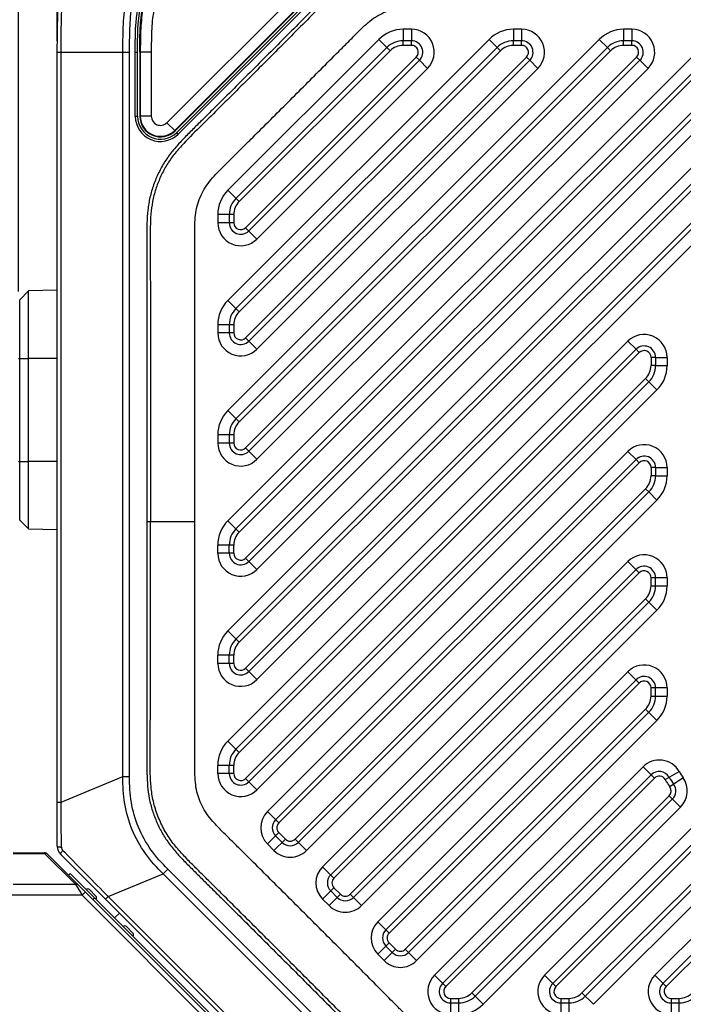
# Model space of a CAD drawing. Header units: millimetres. Extents: x -330 to -25, y 175 to 679.
# Tile 5 of 40: x -177 to -148, y 208 to 251. Entities that reach past the tile are written whole.
import ezdxf

# ---------------------------------------------------------------- set-up
doc = ezdxf.new("R2010")
doc.units = ezdxf.units.MM
doc.header["$LTSCALE"] = 23.1
doc.header["$PDMODE"] = 3
doc.header["$PDSIZE"] = 8
doc.layers.get('0').update_dxf_attribs({"linetype": 'CONTINUOUS'})
doc.layers.get('Defpoints').update_dxf_attribs({"linetype": 'CONTINUOUS'})
for name, color, linetype in [('08_ALL_DRAFTS', 7, 'CONTINUOUS'), ('09_ALL_ROUNDS', 7, 'CONTINUOUS'), ('20_ALL_FEATURES', 7, 'CONTINUOUS'), ('51__DRAFT_DIMS', 7, 'CONTINUOUS')]:
    doc.layers.add(name, color=color, linetype=linetype)
doc.styles.get("Standard").update_dxf_attribs({"font": 'simfang.ttf'})
doc.dimstyles.new('DIMSTYLE_2', dxfattribs={"dimtxt": 3, "dimasz": 3, "dimexe": 2.5, "dimexo": 0.5, "dimgap": 0.75, "dimtad": 1, "dimdsep": 46, "dimtxsty": 'STANDARD', "dimblk": '_FILLED', "dimblk1": '_FILLED', "dimblk2": '_FILLED', "dimcen": 0.09, "dimclrt": 3, "dimazin": 2, "dimtol": 1, "dimtp": 0.1, "dimtm": 0.1, "dimtfac": 1, "dimtofl": 0, "dimtmove": 0, "dimatfit": 3, "dimldrblk": '_FILLED', "dimfxl": 1, "dimtolj": 1, "dimarcsym": 0})
doc.dimstyles.new('DIMSTYLE_8', dxfattribs={"dimtxt": 3, "dimasz": 3, "dimexe": 2.5, "dimexo": 0.5, "dimgap": 0.75, "dimtad": 1, "dimdsep": 46, "dimtxsty": 'STANDARD', "dimblk": '_FILLED', "dimblk1": '_FILLED', "dimblk2": '_FILLED', "dimcen": 0.09, "dimclrt": 3, "dimazin": 2, "dimtp": 0.3, "dimtm": 0.3, "dimtfac": 1, "dimtofl": 0, "dimtmove": 0, "dimatfit": 3, "dimldrblk": '_FILLED', "dimfxl": 1, "dimtolj": 1, "dimarcsym": 0})

# ---------------------------------------------------------------- blocks, each defined once
blk = doc.blocks.new('_FILLED')
at = {"color": 0, "linetype": 'ByBlock'}
blk.add_solid([(0, 0), (-1, 0.167), (-1, -0.167)], dxfattribs=at)
blk = doc.blocks.new('*D267')
at = {"layer": '51__DRAFT_DIMS', "color": 0, "lineweight": -2}
for p, q in [((-176.777, 238.801), (-176.777, 274.519)), ((-133.277, 251.587), (-133.277, 274.519)), ((-173.777, 272.019), (-136.277, 272.019))]:
    blk.add_line(p, q, dxfattribs=at)
at = {"layer": 'Defpoints', "color": 0}
for p in [(-133.277, 272.019), (-133.277, 251.087), (-176.777, 238.301)]:
    blk.add_point(p, dxfattribs=at)
at = {"layer": '51__DRAFT_DIMS', "color": 0, "linetype": 'ByBlock', "lineweight": -2, "xscale": 3, "yscale": 3, "zscale": 3, "rotation": 180}
blk.add_blockref('_FILLED', (-176.777, 272.019), dxfattribs=at)
at = {"layer": '51__DRAFT_DIMS', "color": 0, "linetype": 'ByBlock', "lineweight": -2, "xscale": 3, "yscale": 3, "zscale": 3}
blk.add_blockref('_FILLED', (-133.277, 272.019), dxfattribs=at)
at = {"layer": '51__DRAFT_DIMS', "color": 3, "insert": (-155.123, 276.769), "char_height": 3, "attachment_point": 2, "line_spacing_factor": 0.9}
blk.add_mtext('\\A1;43.5', dxfattribs=at)
blk = doc.blocks.new('*D268')
at = {"layer": '51__DRAFT_DIMS', "color": 0, "lineweight": -2}
for p, q in [((-175.077, 249.746), (-175.077, 266.26)), ((-133.277, 251.587), (-133.277, 266.26)), ((-172.077, 263.76), (-136.277, 263.76))]:
    blk.add_line(p, q, dxfattribs=at)
at = {"layer": 'Defpoints', "color": 0}
for p in [(-133.277, 263.76), (-133.277, 251.087), (-175.077, 249.246)]:
    blk.add_point(p, dxfattribs=at)
at = {"layer": '51__DRAFT_DIMS', "color": 0, "linetype": 'ByBlock', "lineweight": -2, "xscale": 3, "yscale": 3, "zscale": 3, "rotation": 180}
blk.add_blockref('_FILLED', (-175.077, 263.76), dxfattribs=at)
at = {"layer": '51__DRAFT_DIMS', "color": 0, "linetype": 'ByBlock', "lineweight": -2, "xscale": 3, "yscale": 3, "zscale": 3}
blk.add_blockref('_FILLED', (-133.277, 263.76), dxfattribs=at)
at = {"layer": '51__DRAFT_DIMS', "color": 3, "insert": (-154.262, 268.51), "char_height": 3, "attachment_point": 2, "line_spacing_factor": 0.9}
blk.add_mtext('\\A1;41.8', dxfattribs=at)
blk = doc.blocks.new('*D276')
at = {"layer": '51__DRAFT_DIMS', "color": 0, "lineweight": -2}
for p, q in [((-218.777, 249.137), (-218.777, 282.532)), ((-133.277, 257.158), (-133.277, 282.532)), ((-136.277, 280.032), (-215.777, 280.032))]:
    blk.add_line(p, q, dxfattribs=at)
at = {"layer": 'Defpoints', "color": 0}
for p in [(-218.777, 280.032), (-133.277, 256.658), (-218.777, 248.637)]:
    blk.add_point(p, dxfattribs=at)
at = {"layer": '51__DRAFT_DIMS', "color": 0, "linetype": 'ByBlock', "lineweight": -2, "xscale": 3, "yscale": 3, "zscale": 3, "rotation": 180}
blk.add_blockref('_FILLED', (-218.777, 280.032), dxfattribs=at)
at = {"layer": '51__DRAFT_DIMS', "color": 0, "linetype": 'ByBlock', "lineweight": -2, "xscale": 3, "yscale": 3, "zscale": 3}
blk.add_blockref('_FILLED', (-133.277, 280.032), dxfattribs=at)
at = {"layer": '51__DRAFT_DIMS', "color": 3, "insert": (-175.706, 284.782), "char_height": 3, "attachment_point": 2, "line_spacing_factor": 0.9}
blk.add_mtext('\\A1;85.5%%p0.1', dxfattribs=at)

msp = doc.modelspace()

# ---------------------------------------------------------------- linework, layer by layer
at = {"layer": '08_ALL_DRAFTS', "color": 7}
for p, q in [((-176.71824, 238.44208), (-176.33598, 238.82434)), ((-176.33598, 228.44266), (-176.33598, 238.82434)), ((-176.71824, 228.82492), (-176.33598, 228.44266))]:
    msp.add_line(p, q, dxfattribs=at)
at = {"layer": '08_ALL_DRAFTS', "color": 4}
for p, q in [((-176.71824, 235.8835), (-176.33598, 235.8835)), ((-176.71824, 231.3835), (-176.33598, 231.3835))]:
    msp.add_line(p, q, dxfattribs=at)
at = {"layer": '09_ALL_ROUNDS', "color": 7}
for p, q in [((-163.57652, 252.03909), (-169.86962, 245.74443)), ((-159.63087, 249.74611), (-159.98941, 249.74611)), ((-154.82278, 249.74611), (-155.18132, 249.74611)), ((-150.0147, 249.74611), (-150.37323, 249.74611)), ((-160.69655, 249.45318), (-167.28396, 242.86511)), ((-155.88846, 249.45318), (-167.28396, 238.05655)), ((-151.08037, 249.45318), (-167.28396, 233.24798)), ((-167.28396, 228.43942), (-146.27229, 249.45318)), ((-175.07682, 214.58459), (-175.07682, 249.24611)), ((-171.57682, 246.45145), (-171.57682, 249.24611)), ((-166.72325, 241.44588), (-159.2773, 248.89257)), ((-166.72325, 236.63732), (-154.46921, 248.89257)), ((-166.72325, 231.82875), (-149.66113, 248.89257)), ((-144.85304, 248.89257), (-166.72325, 227.02019)), ((-167.28396, 223.63085), (-144.83039, 246.08666)), ((-144.26968, 244.66743), (-166.72325, 222.21162)), ((-167.57682, 242.15804), (-167.57682, 241.79942)), ((-175.07682, 238.85731), (-176.33598, 238.82434)), ((-167.57682, 237.34948), (-167.57682, 236.99086)), ((-167.28396, 218.82229), (-149.83039, 236.27759)), ((-148.97682, 235.92406), (-148.97682, 235.56544)), ((-149.26968, 234.85837), (-166.72325, 217.40306)), ((-167.57682, 232.54091), (-167.57682, 232.18229)), ((-165.55389, 215.74396), (-149.83039, 231.46903)), ((-148.97682, 231.11549), (-148.97682, 230.75687)), ((-149.26968, 230.0498), (-164.56391, 214.75405)), ((-176.33598, 228.44266), (-175.07682, 228.40969)), ((-167.57682, 227.37372), (-167.57682, 227.73235)), ((-167.57682, 222.56516), (-167.57682, 222.92378)), ((-167.57682, 217.75659), (-167.57682, 218.11522)), ((-165.27103, 214.75403), (-165.55387, 215.03687)), ((-174.93037, 214.23103), (-161.09189, 200.39256))]:
    msp.add_line(p, q, dxfattribs=at)
at = {"layer": '09_ALL_ROUNDS', "color": 4}
for p, q in [((-163.5058, 251.96839), (-169.7989, 245.67372)), ((-159.98941, 249.54611), (-159.98941, 249.74611)), ((-159.63087, 249.54611), (-159.63087, 249.74611)), ((-155.18132, 249.54611), (-155.18132, 249.74611)), ((-154.82278, 249.54611), (-154.82278, 249.74611)), ((-150.37323, 249.54611), (-150.37323, 249.74611)), ((-150.0147, 249.54611), (-150.0147, 249.74611)), ((-171.67682, 249.24611), (-171.67765, 249.4156)), ((-171.67682, 246.45145), (-171.67677, 249.4156)), ((-160.55512, 249.31177), (-167.14253, 242.7237)), ((-155.74703, 249.31177), (-167.14253, 237.91513)), ((-150.93895, 249.31177), (-167.14253, 233.10657)), ((-167.14253, 228.298), (-146.13086, 249.31177)), ((-160.55512, 249.31177), (-160.69655, 249.45318)), ((-159.63087, 249.54611), (-159.98941, 249.54611)), ((-155.74703, 249.31177), (-155.88846, 249.45318)), ((-154.82278, 249.54611), (-155.18132, 249.54611)), ((-150.93895, 249.31177), (-151.08037, 249.45318)), ((-150.0147, 249.54611), (-150.37323, 249.54611)), ((-175.07682, 249.24611), (-171.9227, 249.24611)), ((-174.91098, 216.50719), (-174.91098, 249.24611)), ((-172.21467, 217.62404), (-172.21467, 249.24611)), ((-171.9227, 217.62404), (-171.9227, 249.24611)), ((-171.67682, 249.24611), (-171.57682, 249.24611)), ((-166.86468, 241.5873), (-159.41873, 249.03399)), ((-166.86468, 236.77873), (-154.61064, 249.03399)), ((-166.86468, 231.97017), (-149.80255, 249.03399)), ((-144.99447, 249.03399), (-166.86468, 227.1616)), ((-159.41873, 249.03399), (-159.2773, 248.89257)), ((-154.61064, 249.03399), (-154.46921, 248.89257)), ((-149.80255, 249.03399), (-149.66113, 248.89257)), ((-171.67682, 246.45145), (-171.57682, 246.45145)), ((-167.14253, 223.48944), (-144.68896, 245.94524)), ((-169.7989, 245.67372), (-169.86962, 245.74443)), ((-144.41111, 244.80884), (-166.86468, 222.35304)), ((-167.14253, 242.7237), (-167.63753, 243.21865)), ((-168.07682, 242.15804), (-168.07682, 241.79942)), ((-167.37682, 242.15804), (-168.07682, 242.15804)), ((-167.37682, 242.15804), (-167.37682, 241.79942)), ((-167.37682, 241.79942), (-168.07682, 241.79942)), ((-166.36968, 241.09235), (-166.86468, 241.5873)), ((-167.14253, 237.91513), (-167.63753, 238.41008)), ((-168.07682, 237.34948), (-168.07682, 236.99086)), ((-167.37682, 237.34948), (-168.07682, 237.34948)), ((-167.37682, 237.34948), (-167.37682, 236.99086)), ((-167.37682, 236.99086), (-168.07682, 236.99086)), ((-166.36968, 236.28378), (-166.86468, 236.77873)), ((-167.14253, 218.68087), (-149.68896, 236.13618)), ((-149.83039, 236.27759), (-149.68896, 236.13618)), ((-175.07682, 235.8835), (-176.33598, 235.8835)), ((-148.97682, 235.92406), (-149.17682, 235.92406)), ((-149.17682, 235.92406), (-149.17682, 235.56544)), ((-148.97682, 235.56544), (-149.17682, 235.56544)), ((-149.41111, 234.99978), (-166.86468, 217.54447)), ((-149.26968, 234.85837), (-149.41111, 234.99978)), ((-167.14253, 233.10657), (-167.63753, 233.60152)), ((-168.07682, 232.54091), (-168.07682, 232.18229)), ((-167.37682, 232.54091), (-168.07682, 232.54091)), ((-167.37682, 232.54091), (-167.37682, 232.18229)), ((-167.37682, 232.18229), (-168.07682, 232.18229)), ((-166.36968, 231.47522), (-166.86468, 231.97017)), ((-175.07682, 231.3835), (-176.33598, 231.3835)), ((-165.41246, 215.60255), (-149.68896, 231.32761)), ((-149.83039, 231.46903), (-149.68896, 231.32761)), ((-148.97682, 231.11549), (-149.17682, 231.11549)), ((-149.17682, 231.11549), (-149.17682, 230.75687)), ((-148.97682, 230.75687), (-149.17682, 230.75687)), ((-149.41111, 230.19121), (-164.70534, 214.89546)), ((-149.26968, 230.0498), (-149.41111, 230.19121)), ((-167.14253, 228.298), (-167.63753, 228.79295)), ((-168.07682, 227.37372), (-168.07682, 227.73235)), ((-167.37682, 227.73235), (-168.07682, 227.73235)), ((-167.37682, 227.37372), (-168.07682, 227.37372)), ((-167.37682, 227.37372), (-167.37682, 227.73235)), ((-166.36968, 226.66665), (-166.86468, 227.1616)), ((-167.14253, 223.48944), (-167.63753, 223.98439)), ((-167.37682, 222.92378), (-168.07682, 222.92378)), ((-168.07682, 222.56516), (-168.07682, 222.92378)), ((-167.37682, 222.56516), (-167.37682, 222.92378)), ((-167.37682, 222.56516), (-168.07682, 222.56516)), ((-166.36968, 221.85809), (-166.86468, 222.35304)), ((-167.14253, 218.68087), (-167.63753, 219.17582)), ((-167.37682, 218.11522), (-168.07682, 218.11522)), ((-168.07682, 217.75659), (-168.07682, 218.11522)), ((-167.37682, 217.75659), (-167.37682, 218.11522)), ((-174.91098, 216.50719), (-172.21467, 217.62404)), ((-172.21467, 217.62404), (-171.9227, 217.62404)), ((-167.37682, 217.75659), (-168.07682, 217.75659)), ((-166.36968, 217.04952), (-166.86468, 217.54447)), ((-175.07682, 216.50719), (-174.91098, 216.50719)), ((-165.41246, 215.60255), (-165.90746, 216.0975)), ((-165.90743, 214.68332), (-165.41245, 215.17829)), ((-165.12961, 214.89545), (-165.41245, 215.17829)), ((-165.62458, 214.40048), (-165.90743, 214.68332)), ((-165.62458, 214.40048), (-165.12961, 214.89545)), ((-164.21034, 214.40051), (-164.70534, 214.89546)), ((-174.83755, 214.40254), (-174.75659, 214.32011)), ((-172.85362, 212.38881), (-170.45731, 213.3814)), ((-170.45731, 213.3814), (-170.25085, 213.58785)), ((-161.94153, 204.86562), (-170.45731, 213.3814)), ((-161.73507, 205.07207), (-170.25085, 213.58785)), ((-172.85362, 212.38881), (-172.97089, 212.27155)), ((-172.85362, 212.38881), (-162.93412, 202.4693))]:
    msp.add_line(p, q, dxfattribs=at)
at = {"layer": '09_ALL_ROUNDS', "color": 7}
for centre, radius, start, end in [((-159.98941, 248.74611), 1, 90, 135.00285), ((-159.63087, 249.24611), 0.5, 315.00285, 90), ((-155.18132, 248.74611), 1, 90, 135.00285), ((-154.82278, 249.24611), 0.5, 315.00285, 90), ((-150.37323, 248.74611), 1, 90, 135.00285), ((-150.0147, 249.24611), 0.5, 315.00285, 90), ((-170.57682, 246.45145), 1, 180, 315.007097), ((-166.57682, 242.15804), 1, 135.00285, 180), ((-167.07682, 241.79942), 0.5, 180, 315.00285), ((-166.57682, 237.34948), 1, 135.00285, 180), ((-167.07682, 236.99086), 0.5, 180, 315.00285), ((-149.47682, 235.92406), 0.5, 0, 135.00285), ((-149.97682, 235.56544), 1, 315.00285, 0), ((-166.57682, 232.54091), 1, 135.00285, 180), ((-167.07682, 232.18229), 0.5, 180, 315.00285), ((-149.47682, 231.11549), 0.5, 0, 135.00285), ((-149.97682, 230.75687), 1, 315.00285, 0), ((-166.57682, 227.73235), 1, 135.00285, 180), ((-167.07682, 227.37372), 0.5, 180, 315.00285), ((-166.57682, 222.92378), 1, 135.00285, 180), ((-167.07682, 222.56516), 0.5, 180, 315.00285), ((-166.57682, 218.11522), 1, 135.00285, 180), ((-167.07682, 217.75659), 0.5, 180, 315.00285), ((-165.20032, 215.39043), 0.5, 135.00285, 225), ((-174.57682, 214.58459), 0.5, 180, 224.998117), ((-164.91748, 215.10758), 0.5, 225, 315.00285)]:
    msp.add_arc(centre, radius, start, end, dxfattribs=at)
at = {"layer": '09_ALL_ROUNDS', "color": 4}
for centre, radius, start, end in [((-159.98941, 248.74611), 0.8, 90, 135.00285), ((-159.63087, 249.24611), 0.3, 315.00285, 90), ((-155.18132, 248.74611), 0.8, 90, 135.00285), ((-154.82278, 249.24611), 0.3, 315.00285, 90), ((-150.37323, 248.74611), 0.8, 90, 135.00285), ((-150.0147, 249.24611), 0.3, 315.00285, 90), ((-170.57682, 246.45145), 1.1, 180, 315.007097), ((-166.57682, 242.15804), 1.5, 135.00285, 180), ((-166.57682, 242.15804), 0.8, 135.00285, 180), ((-167.07682, 241.79942), 1, 180, 315.00285), ((-167.07682, 241.79942), 0.3, 180, 315.00285), ((-166.57682, 237.34948), 1.5, 135.00285, 180), ((-166.57682, 237.34948), 0.8, 135.00285, 180), ((-167.07682, 236.99086), 1, 180, 315.00285), ((-167.07682, 236.99086), 0.3, 180, 315.00285), ((-149.47682, 235.92406), 0.3, 0, 135.00285), ((-149.97682, 235.56544), 0.8, 315.00285, 0), ((-166.57682, 232.54091), 1.5, 135.00285, 180), ((-166.57682, 232.54091), 0.8, 135.00285, 180), ((-167.07682, 232.18229), 1, 180, 315.00285), ((-167.07682, 232.18229), 0.3, 180, 315.00285), ((-149.47682, 231.11549), 0.3, 0, 135.00285), ((-149.97682, 230.75687), 0.8, 315.00285, 0), ((-166.57682, 227.73235), 1.5, 135.00285, 180), ((-166.57682, 227.73235), 0.8, 135.00285, 180), ((-167.07682, 227.37372), 1, 180, 315.00285), ((-167.07682, 227.37372), 0.3, 180, 315.00285), ((-166.57682, 222.92378), 1.5, 135.00285, 180), ((-166.57682, 222.92378), 0.8, 135.00285, 180), ((-167.07682, 222.56516), 1, 180, 315.00285), ((-167.07682, 222.56516), 0.3, 180, 315.00285), ((-166.57682, 218.11522), 1.5, 135.00285, 180), ((-166.57682, 218.11522), 0.8, 135.00285, 180), ((-167.07682, 217.75659), 1, 180, 315.00285), ((-167.07682, 217.75659), 0.3, 180, 315.00285), ((-165.20032, 215.39043), 1, 135.00285, 225), ((-165.20032, 215.39043), 0.3, 135.00285, 225), ((-174.68778, 214.5494), 0.20976, 180.514932, 224.438799), ((-164.91748, 215.10758), 0.3, 225, 315.00285), ((-164.91748, 215.10758), 1, 225, 315.00285)]:
    msp.add_arc(centre, radius, start, end, dxfattribs=at)
at = {"layer": '09_ALL_ROUNDS', "color": 7}
msp.add_open_spline([(-175.07682, 249.24611), (-175.07682, 250.55264), (-175.05084, 253.15085), (-173.78175, 255.95104), (-170.98156, 257.22013), (-168.38335, 257.24611), (-167.07682, 257.24611)], degree=3, dxfattribs=at)
at = {"layer": '09_ALL_ROUNDS', "color": 4}
for points, knots in [([(-174.91098, 249.24611), (-174.91098, 249.80204), (-174.90805, 250.63616), (-174.84666, 251.74699), (-174.72388, 252.85062), (-174.45428, 253.94161), (-173.9445, 254.93399), (-173.42212, 255.59143), (-172.76468, 256.11382), (-171.77228, 256.62355), (-170.68133, 256.89327), (-169.57768, 257.01588), (-168.46687, 257.07738), (-167.63275, 257.08028), (-167.07682, 257.08027)], [0, 0, 0, 0, 0.12509285, 0.18764263, 0.25019253, 0.37503426, 0.43753621, 0.50000107, 0.56246611, 0.62496681, 0.74980892, 0.81235784, 0.874907, 1, 1, 1, 1]), ([(-172.21467, 249.24611), (-172.21485, 249.60953), (-172.2113, 250.3365), (-172.13221, 251.42489), (-171.90507, 252.31532), (-171.56506, 252.96172), (-171.22136, 253.39065), (-170.79243, 253.73435), (-170.14603, 254.07436), (-169.2556, 254.3015), (-168.16721, 254.38059), (-167.44023, 254.38414), (-167.07682, 254.38396)], [0, 0, 0, 0, 0.125008, 0.25000387, 0.37489058, 0.43745027, 0.49999994, 0.56254967, 0.62510935, 0.74999613, 0.874992, 1, 1, 1, 1]), ([(-171.9227, 249.24611), (-171.92772, 249.59033), (-171.91737, 250.27867), (-171.86217, 251.13966), (-171.73018, 251.81696), (-171.57137, 252.3105), (-171.33666, 252.77398), (-171.01396, 253.18325), (-170.60469, 253.50595), (-170.14121, 253.74066), (-169.64767, 253.89947), (-168.97037, 254.03146), (-168.10937, 254.08666), (-167.42104, 254.09701), (-167.07682, 254.09199)], [0, 0, 0, 0, 0.12494744, 0.24988448, 0.31240423, 0.37494608, 0.43747833, 0.50000006, 0.56252172, 0.62505398, 0.6875958, 0.75011553, 0.87505256, 1, 1, 1, 1]), ([(-171.67677, 249.4156), (-171.67653, 249.62752), (-171.67406, 250.0514), (-171.63934, 250.6866), (-171.54542, 251.3167), (-171.36368, 251.92819), (-171.12406, 252.40502), (-170.87168, 252.74689), (-170.57679, 253.05296), (-170.13777, 253.35877), (-169.54926, 253.60664), (-168.92948, 253.75643), (-168.29664, 253.8262), (-167.66102, 253.84712), (-166.81332, 253.84547), (-165.7537, 253.8463), (-164.90599, 253.84613), (-164.48214, 253.84611)], [0, 0, 0, 0, 0.06251412, 0.12502308, 0.187516, 0.24999176, 0.3124672, 0.34375527, 0.37504019, 0.43748994, 0.49994805, 0.56242264, 0.62491878, 0.68742836, 0.74994263, 0.87497132, 1, 1, 1, 1]), ([(-170.45731, 213.3814), (-170.74123, 213.65513), (-171.27184, 214.24598), (-171.85225, 215.28888), (-172.17923, 216.43673), (-172.22195, 217.22972), (-172.21467, 217.62404)], [0, 0, 0, 0, 0.25003554, 0.5, 0.74996441, 1, 1, 1, 1]), ([(-170.25085, 213.58785), (-170.52378, 213.84541), (-171.02449, 214.4116), (-171.58133, 215.4011), (-171.88719, 216.49452), (-171.93369, 217.24893), (-171.9227, 217.62404)], [0, 0, 0, 0, 0.25004884, 0.50000032, 0.74995101, 1, 1, 1, 1]), ([(-174.89753, 214.54751), (-174.89888, 214.71016), (-174.90421, 215.36338), (-174.91036, 216.01661), (-174.91098, 216.50719)], [0, 0, 0, 0, 0.24899986, 1, 1, 1, 1]), ([(-175.07682, 214.58459), (-175.07682, 214.57892), (-175.05597, 214.56838), (-175.02283, 214.56088), (-174.96515, 214.55223), (-174.92199, 214.54897), (-174.89753, 214.54751)], [0, 0, 0, 0, 0.09123245, 0.29429794, 0.60533082, 1, 1, 1, 1]), ([(-174.93037, 214.23103), (-174.93552, 214.23618), (-174.93396, 214.26117), (-174.90425, 214.31846), (-174.86723, 214.36755), (-174.83753, 214.40252)], [0, 0, 0, 0, 0.10884177, 0.31424848, 1, 1, 1, 1]), ([(-174.75659, 214.32011), (-174.44139, 213.99917), (-173.8076, 213.35488), (-173.17419, 212.71019), (-172.85362, 212.38881)], [0, 0, 0, 0, 0.49773672, 1, 1, 1, 1])]:
    msp.add_open_spline(points, degree=3, knots=knots, dxfattribs=at)
at = {"layer": '09_ALL_ROUNDS', "color": 7}
msp.add_open_spline([(-171.57682, 249.24611), (-171.57682, 249.90268), (-171.5796, 251.25049), (-170.81844, 252.98676), (-169.07865, 253.74914), (-167.25904, 253.74555), (-165.68104, 253.74625), (-164.74943, 253.74611), (-164.28371, 253.74611)], degree=3, knots=[0, 0, 0, 0, 0.18432499, 0.36864998, 0.55297498, 0.73729997, 0.86864998, 1, 1, 1, 1], dxfattribs=at)
at = {"layer": '20_ALL_FEATURES', "color": 7}
for p, q in [((-170.29383, 246.17027), (-164.0002, 252.4639)), ((-169.95526, 245.83171), (-163.66163, 252.12533)), ((-169.94029, 245.81674), (-163.64667, 252.11036)), ((-171.47716, 249.246), (-171.47682, 246.45308)), ((-171.456, 249.246), (-171.45565, 246.45308)), ((-170.97716, 249.24606), (-170.97684, 246.45314)), ((-163.14973, 213.3398), (-149.83039, 226.66046)), ((-148.97682, 225.94831), (-148.97682, 226.30693)), ((-162.15974, 212.34989), (-149.26968, 225.24123)), ((-160.74557, 210.93564), (-149.83039, 221.8519)), ((-148.97682, 221.13974), (-148.97682, 221.49836)), ((-159.75558, 209.94572), (-149.26968, 220.43267)), ((-158.27324, 208.59965), (-149.17145, 217.70233)), ((-156.85399, 208.03904), (-148.24508, 216.6488)), ((-153.46515, 208.59965), (-146.89044, 215.17501)), ((-177.00337, 214.29692), (-175.64479, 214.29692)), ((-161.40336, 200.13834), (-175.50337, 214.23834)), ((-152.0459, 208.03904), (-145.90041, 214.18514)), ((-174.58231, 213.31729), (-174.51345, 213.38985)), ((-174.51345, 213.38985), (-161.97397, 200.85037)), ((-173.67597, 212.69379), (-173.39314, 212.41096)), ((-173.52429, 212.25927), (-173.45481, 212.33121)), ((-162.86687, 212.34987), (-163.14971, 212.63271)), ((-148.65706, 208.59965), (-144.83039, 212.4267)), ((-172.57996, 211.45636), (-172.36227, 211.66293)), ((-172.06054, 211.07836), (-171.7777, 210.79552)), ((-160.46271, 209.9457), (-160.74555, 210.22855)), ((-157.91967, 207.74611), (-157.56113, 207.74611)), ((-153.11158, 207.74611), (-152.75304, 207.74611)), ((-148.30349, 207.74611), (-147.94496, 207.74611))]:
    msp.add_line(p, q, dxfattribs=at)
at = {"layer": '20_ALL_FEATURES', "color": 4}
for p, q in [((-159.98941, 250.24611), (-159.98941, 249.74611)), ((-159.63087, 250.24611), (-159.98941, 250.24611)), ((-159.63087, 250.24611), (-159.63087, 249.74611)), ((-155.18132, 250.24611), (-155.18132, 249.74611)), ((-154.82278, 250.24611), (-155.18132, 250.24611)), ((-154.82278, 250.24611), (-154.82278, 249.74611)), ((-150.37323, 250.24611), (-150.37323, 249.74611)), ((-150.0147, 250.24611), (-150.37323, 250.24611)), ((-150.0147, 250.24611), (-150.0147, 249.74611)), ((-161.05012, 249.80672), (-167.63753, 243.21865)), ((-156.24203, 249.80672), (-167.63753, 238.41008)), ((-151.43394, 249.80672), (-167.63753, 233.60152)), ((-146.62586, 249.80672), (-167.63753, 228.79295)), ((-161.05012, 249.80672), (-160.69655, 249.45318)), ((-156.24203, 249.80672), (-155.88846, 249.45318)), ((-151.43394, 249.80672), (-151.08037, 249.45318)), ((-170.97716, 249.24606), (-171.47716, 249.246)), ((-158.92373, 248.53904), (-159.2773, 248.89257)), ((-154.11564, 248.53904), (-154.46921, 248.89257)), ((-149.30755, 248.53904), (-149.66113, 248.89257)), ((-166.36968, 241.09235), (-158.92373, 248.53904)), ((-166.36968, 236.28378), (-154.11564, 248.53904)), ((-166.36968, 231.47522), (-149.30755, 248.53904)), ((-166.36968, 226.66665), (-144.49947, 248.53904)), ((-170.97684, 246.45314), (-171.47682, 246.45308)), ((-145.18396, 246.44019), (-167.63753, 223.98439)), ((-170.29383, 246.17028), (-169.94029, 245.81674)), ((-166.36968, 221.85809), (-143.91611, 244.31389)), ((-176.71824, 228.82492), (-176.71824, 238.44208)), ((-150.18396, 236.63113), (-167.63753, 219.17582)), ((-149.83039, 236.27759), (-150.18396, 236.63113)), ((-176.77682, 235.8835), (-176.71824, 235.8835)), ((-148.97682, 235.92406), (-148.47682, 235.92406)), ((-148.97682, 235.56544), (-148.47682, 235.56544)), ((-148.47682, 235.92406), (-148.47682, 235.56544)), ((-149.26968, 234.85837), (-148.91611, 234.50483)), ((-166.36968, 217.04952), (-148.91611, 234.50483)), ((-150.18396, 231.82256), (-165.90746, 216.0975)), ((-149.83039, 231.46903), (-150.18396, 231.82256)), ((-176.77682, 231.3835), (-176.71824, 231.3835)), ((-148.97682, 231.11549), (-148.47682, 231.11549)), ((-148.47682, 231.11549), (-148.47682, 230.75687)), ((-148.97682, 230.75687), (-148.47682, 230.75687)), ((-149.26968, 230.0498), (-148.91611, 229.69626)), ((-164.21034, 214.40051), (-148.91611, 229.69626)), ((-169.07691, 228.74611), (-171.16679, 228.74611)), ((-150.18396, 227.014), (-163.50327, 213.69337)), ((-149.68896, 226.51905), (-150.18396, 227.014)), ((-163.00829, 213.1984), (-149.68896, 226.51905)), ((-149.17682, 225.94831), (-149.17682, 226.30694)), ((-148.47682, 226.30693), (-149.17682, 226.30693)), ((-148.47682, 226.30693), (-148.47682, 225.94831)), ((-149.17682, 225.94831), (-148.47682, 225.94831)), ((-149.41111, 225.38265), (-162.30117, 212.4913)), ((-148.91611, 224.8877), (-149.41111, 225.38265)), ((-148.91611, 224.8877), (-161.80617, 211.99635)), ((-161.09914, 211.28917), (-150.18396, 222.20543)), ((-149.68896, 221.71048), (-150.18396, 222.20543)), ((-160.60413, 210.79423), (-149.68896, 221.71048)), ((-149.17682, 221.13974), (-149.17682, 221.49838)), ((-148.47682, 221.49836), (-149.17682, 221.49836)), ((-148.47682, 221.49836), (-148.47682, 221.13974)), ((-149.17682, 221.13974), (-148.47682, 221.13974)), ((-149.41111, 220.57408), (-159.89701, 210.08714)), ((-148.91611, 220.07913), (-149.41111, 220.57408)), ((-148.91611, 220.07913), (-159.40201, 209.59219)), ((-158.62681, 208.95318), (-149.52502, 218.05587)), ((-149.03003, 217.56092), (-149.52502, 218.05587)), ((-158.1318, 208.45824), (-149.03007, 217.56087)), ((-148.55732, 217.49747), (-147.94932, 217.84437)), ((-147.77892, 217.57508), (-148.35273, 217.17416)), ((-148.38651, 216.79021), (-156.99542, 208.18045)), ((-147.89151, 216.29526), (-148.38651, 216.79021)), ((-147.89151, 216.29526), (-156.50042, 207.6855)), ((-153.81872, 208.95318), (-147.24401, 215.52854)), ((-153.32371, 208.45824), (-146.74901, 215.03359)), ((-177.00337, 214.27583), (-175.63213, 214.27583)), ((-175.64479, 214.29692), (-175.63213, 214.27583)), ((-175.63213, 214.27583), (-174.28213, 212.92583)), ((-146.04184, 214.32656), (-152.18733, 208.18045)), ((-163.5033, 213.69334), (-163.0083, 213.19839)), ((-145.54684, 213.83161), (-151.69233, 207.6855)), ((-177.00337, 212.92583), (-174.28213, 212.92583)), ((-174.28213, 212.92583), (-173.99479, 212.44692)), ((-174.2314, 212.84129), (-174.20733, 212.80099)), ((-174.18273, 212.76016), (-174.17055, 212.73978)), ((-163.00829, 212.77413), (-163.50326, 212.27916)), ((-162.72544, 212.49128), (-163.00829, 212.77413)), ((-149.01063, 208.95318), (-145.18396, 212.78024)), ((-173.99479, 212.44692), (-177.20337, 212.44692)), ((-174.14648, 212.69974), (-174.13473, 212.6801)), ((-173.85337, 212.58834), (-173.99479, 212.44692)), ((-173.99479, 212.44692), (-163.19479, 201.64692)), ((-163.22042, 211.99632), (-162.72545, 212.49129)), ((-162.30117, 212.4913), (-161.80617, 211.99635)), ((-163.50327, 212.27916), (-163.22047, 211.99637)), ((-148.51563, 208.45824), (-144.68896, 212.28528)), ((-161.09914, 211.28917), (-160.60414, 210.79422)), ((-160.60413, 210.36997), (-161.0991, 209.875)), ((-160.32127, 210.08712), (-160.60413, 210.36997)), ((-160.81626, 209.59215), (-161.0991, 209.875)), ((-160.81626, 209.59215), (-160.32128, 210.08713)), ((-159.89701, 210.08714), (-159.40201, 209.59219)), ((-158.62681, 208.95318), (-158.13181, 208.45823)), ((-153.81872, 208.95318), (-153.32372, 208.45823)), ((-149.01063, 208.95318), (-148.51563, 208.45823)), ((-156.99542, 208.18045), (-156.50042, 207.6855)), ((-152.18733, 208.18045), (-151.69233, 207.6855)), ((-157.91967, 207.94611), (-157.91967, 207.24611)), ((-157.91966, 207.94611), (-157.56113, 207.94611)), ((-157.56113, 207.24615), (-157.56113, 207.94611)), ((-153.11158, 207.94611), (-152.75304, 207.94611)), ((-153.11158, 207.94611), (-153.11158, 207.24611)), ((-152.75304, 207.24611), (-152.75304, 207.94611)), ((-148.30349, 207.94611), (-147.94496, 207.94611)), ((-148.30349, 207.94611), (-148.30349, 207.24611)), ((-147.94496, 207.24611), (-147.94496, 207.94611))]:
    msp.add_line(p, q, dxfattribs=at)
msp.add_lwpolyline([(-174.28213, 212.92583), (-174.27356, 212.91238), (-174.26423, 212.89667), (-174.25415, 212.87923), (-174.24315, 212.86064), (-174.2314, 212.84129)], dxfattribs=at)
for centre, radius, start, end in [((-159.98941, 248.74611), 1.5, 90, 135.00285), ((-159.63087, 249.24611), 1, 315.00285, 90), ((-155.18132, 248.74611), 1.5, 90, 135.00285), ((-154.82278, 249.24611), 1, 315.00285, 90), ((-150.37323, 248.74611), 1.5, 90, 135.00285), ((-150.0147, 249.24611), 1, 315.00285, 90), ((-149.47682, 235.92406), 1, 0.000009, 135.002829), ((-149.97682, 235.56544), 1.5, 315.002858, 0), ((-149.47682, 231.11549), 1, 0.000006, 135.00285), ((-149.97682, 230.75687), 1.5, 315.002859, 0), ((-149.47682, 226.30693), 1, 0, 135.00285), ((-149.47682, 226.30693), 0.3, 0.003309, 135.003589), ((-149.97682, 225.94831), 0.8, 315.002852, 359.999989), ((-149.97682, 225.94831), 1.5, 315.00285, 0), ((-149.47682, 221.49836), 1, 0, 135.00285), ((-149.47682, 221.49836), 0.3, 0.003309, 135.003589), ((-149.97682, 221.13974), 0.8, 315.002852, 359.999989), ((-149.97682, 221.13974), 1.5, 315.00285, 0), ((-148.81788, 217.3488), 1, 29.707421, 135.00285), ((-148.81788, 217.3488), 0.3, 29.705753, 135.01646), ((-144.92171, 219.57111), 4.18541, 209.69929, 211.445671), ((-144.93362, 219.56403), 3.47155, 209.693323, 214.954583), ((-148.59865, 217.00234), 1, 315.00285, 34.942053), ((-144.9409, 219.55924), 4.16284, 211.444032, 214.95586), ((-148.59865, 217.00234), 0.3, 315.00285, 34.942054), ((-175.61633, 214.08446), 0.19203, 89.454762, 94.721052), ((-162.79616, 212.98626), 1, 135.000069, 224.999497), ((-162.79616, 212.98626), 0.3, 134.999999, 225), ((-162.51331, 212.70342), 0.3, 225.002835, 315.002826), ((-162.51331, 212.70342), 1, 224.995803, 315.00285), ((-160.39199, 210.5821), 1, 135.00285, 225), ((-160.39199, 210.5821), 0.3, 135, 225), ((-160.10915, 210.29926), 0.3, 225.002835, 315.002826), ((-160.10915, 210.29926), 1, 225, 315.00285), ((-157.91967, 208.24611), 1, 135.00285, 270), ((-153.11158, 208.24611), 1, 135.00285, 270), ((-148.30349, 208.24611), 1, 135.00285, 270), ((-157.91967, 208.24611), 0.3, 135.000458, 270.000737), ((-153.11158, 208.24611), 0.3, 135.000459, 270.000739), ((-148.30349, 208.24611), 0.3, 135.000459, 270.000739), ((-157.56113, 208.74611), 0.8, 270.000002, 315.002839), ((-152.75304, 208.74611), 0.8, 270.000013, 315.002838), ((-147.94496, 208.74611), 0.8, 270.000003, 315.002839), ((-157.56113, 208.74611), 1.5, 270, 315.00285), ((-147.94496, 208.74611), 1.5, 270, 315.00285)]:
    msp.add_arc(centre, radius, start, end, dxfattribs=at)
at = {"layer": '20_ALL_FEATURES', "color": 7}
for centre, radius, start, end in [((-170.57674, 246.45319), 0.90012, 180.007097, 315), ((-170.57674, 246.45319), 0.87896, 180.007097, 315), ((-170.57674, 246.45319), 0.4001, 180.007097, 315), ((-149.47682, 226.30693), 0.5, 0, 135.00285), ((-149.97682, 225.94831), 1, 315.00285, 0), ((-149.47682, 221.49836), 0.5, 0, 135.00285), ((-149.97682, 221.13974), 1, 315.00285, 0), ((-148.81788, 217.3488), 0.5, 29.707421, 135.00285), ((-144.93733, 219.56168), 3.96716, 209.69219, 214.955914), ((-148.59865, 217.00234), 0.5, 315.00285, 34.942054), ((-175.64479, 214.09692), 0.2, 45, 90), ((-162.79616, 212.98626), 0.5, 135.00285, 225), ((-173.74669, 212.62308), 0.1, 45, 135), ((-173.46384, 212.34024), 0.1, 315, 45), ((-162.51331, 212.70342), 0.5, 225, 315.00285), ((-172.13125, 211.00765), 0.1, 45, 135), ((-171.84841, 210.72481), 0.1, 315, 45), ((-160.39199, 210.5821), 0.5, 135.00285, 225), ((-160.10915, 210.29926), 0.5, 225, 315.00285), ((-157.91967, 208.24611), 0.5, 135.00285, 270), ((-153.11158, 208.24611), 0.5, 135.00285, 270), ((-148.30349, 208.24611), 0.5, 135.00285, 270), ((-157.56113, 208.74611), 1, 270, 315.00285), ((-152.75304, 208.74611), 1, 270, 315.00285), ((-147.94496, 208.74611), 1, 270, 315.00285)]:
    msp.add_arc(centre, radius, start, end, dxfattribs=at)
for points, knots in [([(-171.47716, 249.246), (-171.4772, 249.52925), (-171.47686, 250.10895), (-171.42348, 250.84404), (-171.30442, 251.44669), (-171.1547, 251.90997), (-170.92397, 252.36112), (-170.59903, 252.76753), (-170.1927, 253.09258), (-169.7416, 253.32342), (-169.27835, 253.47326), (-168.67574, 253.59246), (-167.94066, 253.64603), (-167.36097, 253.64651), (-167.07771, 253.64654)], [0, 0, 0, 0, 0.11431044, 0.23398036, 0.29662954, 0.36181717, 0.42985231, 0.49999987, 0.57014734, 0.63818315, 0.70337034, 0.76601966, 0.88568955, 1, 1, 1, 1]), ([(-167.07771, 253.62538), (-167.38612, 253.62534), (-168.00304, 253.62468), (-168.92592, 253.5471), (-169.67803, 253.34238), (-170.22113, 253.0448), (-170.5812, 252.74969), (-170.87621, 252.38955), (-171.17366, 251.84638), (-171.37818, 251.09422), (-171.45554, 250.17133), (-171.45603, 249.55442), (-171.456, 249.246)], [0, 0, 0, 0, 0.12507652, 0.2500924, 0.37493162, 0.4374671, 0.50000155, 0.56253503, 0.62507097, 0.74990967, 0.87492389, 1, 1, 1, 1]), ([(-167.07765, 253.14654), (-167.42958, 253.1465), (-168.08274, 253.1463), (-168.98339, 253.04924), (-169.61687, 252.84167), (-170.0092, 252.60189), (-170.24395, 252.39928), (-170.44443, 252.16214), (-170.68129, 251.76626), (-170.88443, 251.13004), (-170.97703, 250.23585), (-170.97721, 249.59033), (-170.97716, 249.24606)], [0, 0, 0, 0, 0.15885393, 0.29467571, 0.40749265, 0.45595822, 0.50136563, 0.54687125, 0.59553266, 0.70875192, 0.84460532, 1, 1, 1, 1])]:
    msp.add_open_spline(points, degree=3, knots=knots, dxfattribs=at)
at = {"layer": '20_ALL_FEATURES', "color": 4}
for points, knots in [([(-153.47681, 253.33629), (-153.85483, 253.33638), (-154.61089, 253.33628), (-155.74496, 253.33464), (-156.69003, 253.33404), (-157.44608, 253.33509), (-158.01312, 253.33639), (-158.58015, 253.34072), (-159.14717, 253.34537), (-159.7143, 253.33699), (-160.18604, 253.30102), (-160.56025, 253.24567), (-160.93003, 253.16577), (-161.29083, 253.04946), (-161.64078, 252.90618), (-161.98378, 252.74694), (-162.39449, 252.51022), (-162.8437, 252.1624), (-163.26456, 251.78204), (-163.6668, 251.38223), (-164.19791, 250.84418), (-164.86376, 250.17349), (-165.66367, 249.36958), (-166.46495, 248.56703), (-167.26744, 247.76569), (-167.93716, 247.09889), (-168.47373, 246.56624), (-168.87606, 246.16665), (-169.2803, 245.76901), (-169.67713, 245.36382), (-170.05396, 244.93972), (-170.39279, 244.48336), (-170.66505, 243.98422), (-170.88377, 243.46035), (-171.04829, 242.91611), (-171.13504, 242.3543), (-171.17026, 241.78805), (-171.17762, 241.22095), (-171.17227, 240.65394), (-171.16981, 240.0869), (-171.16808, 239.51986), (-171.16595, 238.76381), (-171.16492, 237.81875), (-171.16479, 236.68467), (-171.16552, 235.55059), (-171.16648, 234.41651), (-171.1673, 232.9044), (-171.16718, 231.01427), (-171.16712, 229.50216), (-171.16698, 228.74611)], [0, 0, 0, 0, 0.03125021, 0.06250041, 0.09375059, 0.10937572, 0.12500091, 0.14062569, 0.15625156, 0.17187633, 0.18750258, 0.19531762, 0.20313097, 0.21875426, 0.22656927, 0.23438442, 0.2500064, 0.26562911, 0.28125476, 0.2968796, 0.31250509, 0.34375516, 0.37500535, 0.40625556, 0.43750577, 0.46875598, 0.4843811, 0.50000604, 0.51563165, 0.53125623, 0.54688221, 0.56250477, 0.57812608, 0.59375181, 0.60937535, 0.62499781, 0.6406225, 0.65624776, 0.67187285, 0.68749794, 0.70312306, 0.71874815, 0.74999836, 0.78124856, 0.81249877, 0.84374898, 0.87499918, 0.93749959, 1, 1, 1, 1]), ([(-153.47683, 253.18837), (-153.85405, 253.1884), (-154.60851, 253.18821), (-155.74028, 253.18664), (-156.68349, 253.18588), (-157.43816, 253.18707), (-158.00425, 253.18884), (-158.57001, 253.19144), (-159.13419, 253.19865), (-159.69584, 253.18865), (-160.25247, 253.14847), (-160.80095, 253.05271), (-161.32927, 252.88049), (-161.83832, 252.65974), (-162.32031, 252.38191), (-162.75955, 252.03906), (-163.17419, 251.66339), (-163.57351, 251.26658), (-164.10236, 250.7299), (-164.76718, 250.06083), (-165.56545, 249.25836), (-166.36523, 248.45739), (-167.16608, 247.65752), (-167.96862, 246.85927), (-168.7699, 246.062), (-169.44165, 245.40445), (-169.93944, 244.84679), (-170.27092, 244.39908), (-170.5361, 243.91039), (-170.74859, 243.39786), (-170.90805, 242.86523), (-170.98971, 242.31428), (-171.02325, 241.75656), (-171.0294, 241.19422), (-171.02404, 240.62972), (-171.02121, 239.87525), (-171.01811, 238.93199), (-171.01682, 237.8001), (-171.01674, 236.66827), (-171.01749, 235.53649), (-171.01837, 234.40474), (-171.0193, 232.89578), (-171.01926, 231.00957), (-171.0189, 229.5006), (-171.01876, 228.74611)], [0, 0, 0, 0, 0.03138508, 0.06277179, 0.09416368, 0.1098612, 0.12556122, 0.14126266, 0.15693403, 0.17250403, 0.18798688, 0.20333002, 0.21869295, 0.23410291, 0.24943518, 0.26483296, 0.28036385, 0.2959711, 0.31166281, 0.3430546, 0.37444619, 0.40583771, 0.43722924, 0.46862084, 0.50001241, 0.53128557, 0.54679709, 0.56216868, 0.57751413, 0.59292721, 0.60827387, 0.62363914, 0.63914716, 0.6547364, 0.67041964, 0.68611648, 0.71750912, 0.74890032, 0.78029017, 0.81167868, 0.84306579, 0.87445223, 0.93722557, 1, 1, 1, 1]), ([(-169.07691, 228.74611), (-169.07698, 229.46719), (-169.07718, 230.90843), (-169.0772, 232.70924), (-169.07684, 234.14823), (-169.07634, 235.22647), (-169.07589, 236.30526), (-169.07577, 237.38616), (-169.07626, 238.47083), (-169.07737, 239.37782), (-169.0789, 240.10655), (-169.08018, 240.65565), (-169.08248, 241.19411), (-169.08193, 241.68891), (-169.06254, 242.13206), (-168.98443, 242.53257), (-168.85561, 242.91522), (-168.67512, 243.27616), (-168.44559, 243.6142), (-168.14408, 243.94176), (-167.79316, 244.29372), (-167.41001, 244.67399), (-167.02103, 245.06134), (-166.50597, 245.57432), (-165.86583, 246.2128), (-165.10036, 246.97754), (-164.33613, 247.74237), (-163.57009, 248.5103), (-162.92943, 249.15376), (-162.41433, 249.67145), (-162.03918, 250.04955), (-161.69547, 250.39026), (-161.36802, 250.67591), (-161.0253, 250.89075), (-160.71931, 251.03242), (-160.46223, 251.11904), (-160.26791, 251.17109), (-160.07353, 251.20931), (-159.87543, 251.23288), (-159.66356, 251.24503), (-159.33759, 251.252), (-158.896, 251.24995), (-158.34957, 251.24763), (-157.79991, 251.24622), (-157.25417, 251.24542), (-156.53196, 251.24503), (-155.63278, 251.24546), (-154.55481, 251.2463), (-153.83644, 251.24645), (-153.47687, 251.24648)], [0, 0, 0, 0, 0.0655338, 0.13098441, 0.16366331, 0.19631395, 0.22897842, 0.26170689, 0.29454955, 0.32755659, 0.34413744, 0.36077822, 0.37746148, 0.39307006, 0.40576305, 0.41769838, 0.43002206, 0.44234789, 0.45426414, 0.46702518, 0.4827348, 0.49945004, 0.51608148, 0.53262544, 0.56551597, 0.5982517, 0.63096271, 0.66377907, 0.69683085, 0.71348566, 0.7301519, 0.74523461, 0.75747828, 0.76954781, 0.78186239, 0.78802961, 0.79418444, 0.80013384, 0.80601698, 0.81230079, 0.81941348, 0.83564548, 0.85243216, 0.86907573, 0.88560026, 0.90203102, 0.93471218, 0.96732097, 1, 1, 1, 1]), ([(-171.16698, 228.74611), (-171.16709, 228.01383), (-171.16752, 226.54927), (-171.16621, 224.71857), (-171.16506, 223.25402), (-171.16472, 222.1556), (-171.16539, 221.05718), (-171.16723, 220.14183), (-171.16981, 219.40955), (-171.1721, 218.67733), (-171.18235, 217.94481), (-171.14568, 217.21318), (-171.07708, 216.66725), (-170.93734, 216.13454), (-170.7393, 215.62156), (-170.53588, 215.21053), (-170.34315, 214.8989), (-170.1302, 214.60073), (-169.83566, 214.24968), (-169.45898, 213.84984), (-169.06949, 213.46259), (-168.67887, 213.07652), (-168.28966, 212.68904), (-167.77009, 212.17301), (-167.12148, 211.52713), (-166.34363, 210.75158), (-165.56651, 209.9753), (-164.79004, 209.19837), (-164.01427, 208.42074), (-163.23916, 207.64246), (-162.5938, 206.99333), (-162.0777, 206.47383), (-161.69221, 206.08265), (-161.30049, 205.69757), (-160.89284, 205.32927), (-160.45828, 204.99172), (-159.9825, 204.71434), (-159.47965, 204.49184), (-159.04505, 204.34535), (-158.68838, 204.26143), (-158.32695, 204.20133), (-157.87048, 204.16092), (-157.3213, 204.14644), (-156.77208, 204.15163), (-156.2229, 204.15662), (-155.49061, 204.15777), (-154.57526, 204.15776), (-153.84299, 204.15632), (-153.47685, 204.15605)], [0, 0, 0, 0, 0.0625007, 0.12500139, 0.15625174, 0.18750209, 0.21875244, 0.25000278, 0.26562797, 0.28125314, 0.31250251, 0.32812725, 0.34375068, 0.35937231, 0.37499694, 0.39062007, 0.39843388, 0.40624808, 0.42187292, 0.43749825, 0.45312346, 0.4687487, 0.48437385, 0.49999903, 0.53124938, 0.56249973, 0.59375008, 0.62500043, 0.65625077, 0.68750112, 0.71875149, 0.73437664, 0.75000178, 0.76562722, 0.78125205, 0.79687604, 0.81249777, 0.82812234, 0.84374557, 0.85155971, 0.8593735, 0.87499854, 0.89062362, 0.90624898, 0.92187408, 0.93749933, 0.96874965, 1, 1, 1, 1]), ([(-153.4768, 204.30413), (-153.82461, 204.30438), (-154.51948, 204.30518), (-155.3874, 204.30657), (-156.08008, 204.30427), (-156.60184, 204.30259), (-157.13616, 204.29499), (-157.69868, 204.30119), (-158.30055, 204.34068), (-158.93474, 204.45604), (-159.56078, 204.68035), (-160.15414, 204.96852), (-160.67246, 205.33419), (-161.1194, 205.73029), (-161.52285, 206.12191), (-161.89851, 206.50403), (-162.26765, 206.87443), (-162.75671, 207.36751), (-163.36979, 207.98318), (-164.10556, 208.72204), (-164.84185, 209.45976), (-165.57883, 210.19692), (-166.31643, 210.93355), (-167.0547, 211.66942), (-167.67005, 212.28252), (-168.16321, 212.7721), (-168.53278, 213.13974), (-168.90544, 213.50913), (-169.29, 213.88946), (-169.68538, 214.30344), (-170.08071, 214.76602), (-170.4293, 215.30295), (-170.69954, 215.90315), (-170.90341, 216.53106), (-170.99488, 217.16032), (-171.0251, 217.75155), (-171.02922, 218.30587), (-171.02372, 218.83834), (-171.02145, 219.53488), (-171.01804, 220.40291), (-171.01728, 221.44446), (-171.01658, 222.48686), (-171.01722, 223.52948), (-171.01841, 224.9204), (-171.01932, 226.65932), (-171.01924, 228.05052), (-171.01913, 228.74611)], [0, 0, 0, 0, 0.0298853, 0.05970661, 0.0745748, 0.08940305, 0.10453819, 0.12048963, 0.13772984, 0.15631846, 0.17565542, 0.19469432, 0.21282618, 0.22995114, 0.2459719, 0.26113134, 0.27599224, 0.29090451, 0.32080396, 0.35064805, 0.38049893, 0.4103612, 0.44021361, 0.47006904, 0.49992618, 0.51485073, 0.5297784, 0.54471693, 0.55993667, 0.57624962, 0.59389917, 0.61214813, 0.63103013, 0.65031806, 0.66866968, 0.68547043, 0.70116844, 0.71629172, 0.73122515, 0.76101766, 0.79087676, 0.82071926, 0.8505851, 0.88046243, 0.94023229, 1, 1, 1, 1]), ([(-153.47684, 206.24774), (-153.82445, 206.24802), (-154.52049, 206.24952), (-155.56631, 206.25005), (-156.43607, 206.24699), (-157.11952, 206.23908), (-157.60046, 206.24394), (-158.04062, 206.27015), (-158.4383, 206.34434), (-158.799, 206.47538), (-159.15091, 206.6406), (-159.48904, 206.87947), (-159.82094, 207.17857), (-160.16658, 207.51446), (-160.64567, 207.99956), (-161.25673, 208.6155), (-161.99315, 209.3561), (-162.73, 210.09526), (-163.71346, 211.08045), (-164.69785, 212.06459), (-165.68358, 213.04723), (-166.42334, 213.78389), (-167.04026, 214.39712), (-167.53201, 214.88448), (-167.88929, 215.23806), (-168.21546, 215.57874), (-168.50302, 215.90667), (-168.72437, 216.24981), (-168.88039, 216.60562), (-169.00335, 216.97429), (-169.06086, 217.38262), (-169.08201, 217.83359), (-169.08525, 218.32292), (-169.07997, 218.83362), (-169.0783, 219.35365), (-169.07635, 219.87628), (-169.07416, 220.57293), (-169.07353, 221.44333), (-169.07263, 222.83502), (-169.07455, 224.57402), (-169.07555, 226.66021), (-169.07549, 228.0508), (-169.07538, 228.74611)], [0, 0, 0, 0, 0.03272794, 0.06553398, 0.0984669, 0.11461814, 0.12988471, 0.14374741, 0.15609105, 0.16780786, 0.17979377, 0.19258763, 0.20660571, 0.22183446, 0.23796224, 0.2707975, 0.30352416, 0.33629671, 0.36906424, 0.43458871, 0.46735267, 0.50011101, 0.5328833, 0.54925026, 0.56529831, 0.58020436, 0.59366132, 0.60630156, 0.61846098, 0.63016561, 0.64277228, 0.65712416, 0.67266741, 0.68883469, 0.70521153, 0.72162965, 0.73804187, 0.77080325, 0.80358016, 0.86907248, 0.93453494, 1, 1, 1, 1]), ([(-175.49071, 214.22569), (-175.50661, 214.24159), (-175.54565, 214.26748), (-175.59153, 214.27626), (-175.6145, 214.27648)], [0, 0, 0, 0, 0.49464783, 1, 1, 1, 1]), ([(-174.14071, 212.87569), (-174.15859, 212.89357), (-174.20366, 212.92183), (-174.25628, 212.92797), (-174.28213, 212.92583)], [0, 0, 0, 0, 0.49358972, 1, 1, 1, 1])]:
    msp.add_open_spline(points, degree=3, knots=knots, dxfattribs=at)

# ---------------------------------------------------------------- dimensions: what is measured, and where the dimension line sits
at = {"layer": '51__DRAFT_DIMS', "color": 4}
dim = msp.add_linear_dim(base=(-218.77682, 280.03195), p1=(-133.27682, 256.6582), p2=(-218.77682, 248.63681), angle=180, dimstyle='DIMSTYLE_2', dxfattribs=at)
dim.commit()
dim.dimension.update_dxf_attribs({"geometry": '*D276', "text_midpoint": (-175.70593, 280.03195), "dimtype": 160})
for base, p1, picture, middle in [((-133.27682, 272.01928), (-176.77682, 238.30066), '*D267', (-155.12349, 272.01928)), ((-133.27682, 263.75985), (-175.07682, 249.24611), '*D268', (-154.26178, 263.75985))]:
    dim = msp.add_linear_dim(base=base, p1=p1, p2=(-133.27682, 251.08692), dimstyle='DIMSTYLE_8', dxfattribs=at)
    dim.commit()
    dim.dimension.update_dxf_attribs({"geometry": picture, "text_midpoint": middle, "dimtype": 160})

doc.saveas('drawing.dxf')
